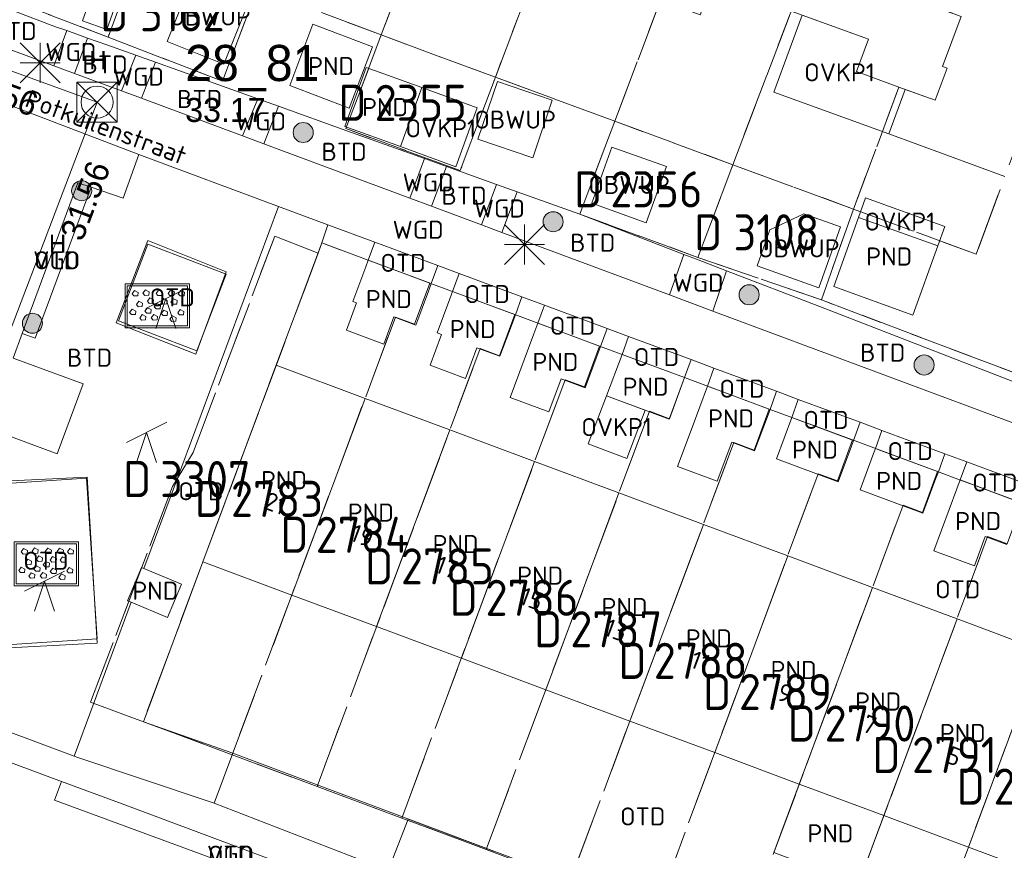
# Model space of a CAD drawing. Header units: metres. Extents: x 207644 to 210135, y 370459 to 373417.
# Tile 91 of 256: x 208261 to 208310, y 371740 to 371782. Entities that reach past the tile are written whole.
import ezdxf
from ezdxf.enums import TextEntityAlignment as Align

# ---------------------------------------------------------------- set-up
doc = ezdxf.new("R2010")
doc.units = ezdxf.units.M
doc.linetypes.add('HIDDEN2', pattern=[4.7625, 3.175, -1.5875])
for name, color, linetype in [('BTD', 7, 'Continuous'), ('CON_BxH300x300mm', 7, 'Continuous'), ('GB', 1, 'Continuous'), ('GB07', 1, 'Continuous'), ('GB11', 1, 'Continuous'), ('INV_BxH300x300mm', 7, 'Continuous'), ('KAD_perceelnummer', 212, 'Continuous'), ('KAD_sectie', 212, 'Continuous'), ('KAD_Vastgesteld_Perceel', 212, 'Continuous'), ('KO_INSPECTIE', 7, 'Continuous'), ('NAR', 7, 'Continuous'), ('NLV_inspectieput', 7, 'Continuous'), ('NNR_inspectieput', 7, 'Continuous'), ('NOD_inspectieput', 7, 'Continuous'), ('OBWUP', 7, 'Continuous'), ('ORL', 7, 'Continuous'), ('OTD', 7, 'Continuous'), ('OVKP1', 7, 'Continuous'), ('PND', 7, 'Continuous'), ('VGO', 7, 'Continuous'), ('WGD', 7, 'Continuous')]:
    doc.layers.add(name, color=color, linetype=linetype)
for name, color, linetype, lineweight in [('GIMGMV', 7, 'Continuous', 25), ('GMV', 7, 'Continuous', 25), ('GP1', 7, 'Continuous', 30), ('Q00_Overig_topografisch_object', 7, 'Continuous', 0), ('Q21_lantaarnpaal', 1, 'Continuous', 0), ('Q26_boom', 72, 'Continuous', 0), ('Q28_rioolput', 153, 'Continuous', 0), ('Q34_speelwerktuig', 3, 'Continuous', 0), ('Q84_zandbak-NGDW', 3, 'Continuous', 0)]:
    doc.layers.add(name, color=color, linetype=linetype, lineweight=lineweight)
doc.styles.add('ISO', font='isocpeur.ttf', dxfattribs={"height": 1})
doc.styles.add('ISOCP', font='ISOCP.shx', dxfattribs={"height": 1.8})

# ---------------------------------------------------------------- blocks, each defined once
blk = doc.blocks.new('ACMAP_ANN_TEMPLATE_Vastgesteld_Perceelnummer')
at = {"layer": 'KAD_perceelnummer', "style": 'ISOCP'}
blk.add_attdef('Perceelnummer', text='', height=1.8, dxfattribs=at).set_placement((0, 0), align=Align.MIDDLE)
at = {"layer": 'KAD_sectie', "style": 'ISOCP'}
blk.add_attdef('sectie', text='', height=1.8, dxfattribs=at).set_placement((-2.7, 0), align=Align.MIDDLE_RIGHT)
blk = doc.blocks.new('Q84')
for points in [[(-1.6, -1.1), (1.6, -1.1), (1.6, 1.1), (-1.6, 1.1), (-1.6, -1.1)], [(-1.5, 1), (-1.5, -1), (1.5, -1), (1.5, 1), (-1.5, 1)], [(-1.167, 0.489), (-1.258, 0.594), (-1.136, 0.763), (-0.949, 0.668), (-0.967, 0.498), (-1.167, 0.489)], [(-0.626, 0.519), (-0.717, 0.624), (-0.595, 0.793), (-0.408, 0.698), (-0.426, 0.528), (-0.626, 0.519)], [(0.032, 0.51), (-0.059, 0.615), (0.063, 0.784), (0.25, 0.689), (0.232, 0.519), (0.032, 0.51)], [(0.629, 0.51), (0.538, 0.615), (0.66, 0.784), (0.847, 0.689), (0.829, 0.519), (0.629, 0.51)], [(1.136, 0.494), (1.045, 0.599), (1.167, 0.768), (1.354, 0.673), (1.336, 0.503), (1.136, 0.494)], [(-0.954, -0.048), (-1.045, 0.057), (-0.923, 0.226), (-0.736, 0.131), (-0.754, -0.039), (-0.954, -0.048)], [(-0.408, 0.123), (-0.499, 0.228), (-0.377, 0.397), (-0.19, 0.302), (-0.208, 0.132), (-0.408, 0.123)], [(-0.065, -0.152), (-0.156, -0.047), (-0.034, 0.122), (0.153, 0.027), (0.135, -0.143), (-0.065, -0.152)], [(0.278, 0.086), (0.187, 0.191), (0.309, 0.36), (0.496, 0.265), (0.478, 0.095), (0.278, 0.086)], [(0.769, 0.08), (0.678, 0.185), (0.8, 0.354), (0.987, 0.259), (0.969, 0.089), (0.769, 0.08)], [(-1.29, -0.439), (-1.381, -0.334), (-1.259, -0.165), (-1.072, -0.26), (-1.09, -0.43), (-1.29, -0.439)], [(-0.79, -0.714), (-0.881, -0.609), (-0.759, -0.44), (-0.572, -0.535), (-0.59, -0.705), (-0.79, -0.714)], [(-0.529, -0.37), (-0.62, -0.265), (-0.498, -0.096), (-0.311, -0.191), (-0.329, -0.361), (-0.529, -0.37)], [(-0.214, -0.708), (-0.305, -0.603), (-0.183, -0.434), (0.004, -0.529), (-0.014, -0.699), (-0.214, -0.708)], [(0.285, -0.487), (0.194, -0.382), (0.316, -0.213), (0.503, -0.308), (0.485, -0.478), (0.285, -0.487)], [(1.105, -0.455), (1.014, -0.35), (1.136, -0.181), (1.323, -0.276), (1.305, -0.446), (1.105, -0.455)], [(0.717, -0.778), (0.626, -0.673), (0.748, -0.504), (0.935, -0.599), (0.917, -0.769), (0.717, -0.778)]]:
    blk.add_lwpolyline(points)
blk = doc.blocks.new('Q26')
blk.add_hatch(color=256).paths.add_polyline_path([(-0.452, -0.01, 1), (0.548, -0.01, 1)])
blk.add_circle((0.048, -0.01), 0.5)
blk = doc.blocks.new('Q21')
for p, q in [((-1, 1), (0, 0)), ((0, 1), (0, 0)), ((0, 0), (1, 1)), ((-1, 0), (0, 0)), ((-1, -1), (0, 0)), ((0, 0), (1, 0)), ((0, 0), (0, -1)), ((0, 0), (1, -1))]:
    blk.add_line(p, q)
blk = doc.blocks.new('Q28')
at = {"linetype": 'Continuous'}
for p, q in [((-1, -1), (1, 1)), ((-1, 1), (1, -1))]:
    blk.add_line(p, q, dxfattribs=at)
blk.add_lwpolyline([(1, 1), (1, -1), (-1, -1), (-1, 1)], close=True)
blk = doc.blocks.new('Q34')
for p, q in [((-1, -0.5), (1, 0.5)), ((-0.5, -1.5), (0, 0)), ((0, 0), (0.5, -1.5))]:
    blk.add_line(p, q)

msp = doc.modelspace()

# ---------------------------------------------------------------- linework, layer by layer
at = {"layer": 'CON_BxH300x300mm', "color": 253, "linetype": 'Continuous', "lineweight": 13}
for points in [[(208265.24, 371777.71), (208231.27, 371790.07)], [(208251.28, 371741.04), (208265.24, 371777.71)]]:
    msp.add_lwpolyline(points, dxfattribs=at)
at = {"layer": 'GB', "color": 253, "linetype": 'Continuous', "lineweight": 13}
for points in [[(208299.831, 371782.249), (208303.676, 371780.84)], [(208275.995, 371781.596), (208274.839, 371778.539)], [(208278.967, 371780.472), (208275.995, 371781.596)], [(208303.676, 371780.84), (208303.077, 371779.233)], [(208277.81, 371777.415), (208278.967, 371780.472)], [(208303.077, 371779.233), (208305.508, 371778.346)], [(208307.003, 371777.8), (208307.599, 371779.394)], [(208274.839, 371778.539), (208277.81, 371777.415)], [(208305.508, 371778.346), (208304.695, 371776.121)], [(208305.508, 371778.346), (208307.003, 371777.8)], [(208304.695, 371776.121), (208310.485, 371774.009)], [(208301.949, 371768.511), (208303.189, 371771.964)], [(208307.134, 371770.549), (208305.895, 371767.095)], [(208277.987, 371767.764), (208278.634, 371769.506)], [(208278.634, 371769.506), (208278.755, 371769.831)], [(208281.896, 371768.664), (208278.755, 371769.831)], [(208286.086, 371767.108), (208282.952, 371768.272)], [(208278.171, 371767.696), (208277.987, 371767.764)], [(208281.128, 371766.597), (208280.031, 371767.005)], [(208290.332, 371765.531), (208287.207, 371766.692)], [(208282.405, 371766.123), (208282.184, 371766.205)], [(208285.318, 371765.041), (208284.173, 371765.466)], [(208291.401, 371765.134), (208294.515, 371763.978)], [(208274.167, 371764.591), (208270.514, 371754.788)], [(208278.596, 371762.94), (208274.167, 371764.591)], [(208289.564, 371763.464), (208288.362, 371763.911)], [(208295.657, 371763.554), (208298.777, 371762.395)], [(208290.634, 371763.067), (208293.747, 371761.911)], [(208282.82, 371761.366), (208278.596, 371762.94)], [(208302.941, 371760.848), (208299.86, 371761.993)], [(208287.043, 371759.792), (208282.82, 371761.366)], [(208296.868, 371760.752), (208298.01, 371760.328)], [(208304.028, 371760.445), (208307.166, 371759.279)], [(208291.247, 371758.225), (208287.043, 371759.792)], [(208302.173, 371758.781), (208299.092, 371759.926)], [(208308.257, 371758.874), (208311.351, 371757.725)], [(208291.247, 371758.225), (208295.453, 371756.658)], [(208303.26, 371758.378), (208306.398, 371757.212)], [(208295.453, 371756.658), (208299.657, 371755.091)], [(208309.504, 371756.059), (208310.583, 371755.658)], [(208274.944, 371753.137), (208270.514, 371754.788)], [(208299.657, 371755.091), (208303.881, 371753.517)], [(208303.881, 371753.517), (208308.095, 371751.947)], [(208279.169, 371751.562), (208274.944, 371753.137)], [(208308.095, 371751.947), (208312.309, 371750.376)], [(208283.393, 371749.988), (208279.169, 371751.562)], [(208287.597, 371748.421), (208283.393, 371749.988)], [(208287.597, 371748.421), (208291.795, 371746.857)], [(208291.795, 371746.857), (208296.019, 371745.283)], [(208296.019, 371745.283), (208300.233, 371743.712)], [(208300.233, 371743.712), (208304.449, 371742.141)], [(208304.449, 371742.141), (208308.663, 371740.571)], [(208308.663, 371740.571), (208312.86, 371739.006)]]:
    msp.add_lwpolyline(points, dxfattribs=at)
at = {"layer": 'GB07', "color": 253, "linetype": 'Continuous', "lineweight": 13}
for points in [[(208307.369, 371779.478), (208308.302, 371781.977)], [(208307.599, 371779.394), (208307.369, 371779.478)], [(208278.596, 371762.94), (208274.944, 371753.137)], [(208282.82, 371761.366), (208279.169, 371751.562)], [(208287.043, 371759.792), (208283.393, 371749.988)], [(208287.597, 371748.421), (208291.247, 371758.225)], [(208291.795, 371746.857), (208295.453, 371756.658)], [(208299.657, 371755.091), (208296.019, 371745.283)], [(208303.881, 371753.517), (208300.233, 371743.712)], [(208304.449, 371742.141), (208308.095, 371751.947)], [(208308.663, 371740.571), (208312.309, 371750.376)]]:
    msp.add_lwpolyline(points, dxfattribs=at)
at = {"layer": 'GB11', "color": 253, "linetype": 'Continuous', "lineweight": 13}
for points in [[(208266.382, 371783.179), (208265.727, 371781.329), (208264.507, 371781.761), (208265.163, 371783.611), (208266.382, 371783.179)], [(208281.416, 371778.431), (208278.646, 371779.432), (208277.584, 371776.494), (208280.354, 371775.492)], [(208280.354, 371775.492), (208281.416, 371778.431)], [(208307.134, 371770.549), (208303.189, 371771.964)], [(208281.896, 371768.664), (208281.756, 371768.289)], [(208305.895, 371767.095), (208301.949, 371768.511)], [(208281.756, 371768.289), (208281.128, 371766.597)], [(208282.812, 371767.896), (208282.952, 371768.272)], [(208277.668, 371766.341), (208278.171, 371767.696)], [(208282.184, 371766.205), (208282.812, 371767.896)], [(208280.031, 371767.005), (208279.528, 371765.65)], [(208286.086, 371767.108), (208285.888, 371766.576)], [(208285.888, 371766.576), (208285.318, 371765.041)], [(208287.008, 371766.157), (208287.207, 371766.692)], [(208279.528, 371765.65), (208277.668, 371766.341)], [(208281.835, 371764.59), (208282.405, 371766.123)], [(208285.83, 371762.984), (208287.008, 371766.157)], [(208284.173, 371765.466), (208283.604, 371763.933)], [(208290.332, 371765.531), (208289.564, 371763.464)], [(208291.401, 371765.134), (208290.634, 371763.067)], [(208283.604, 371763.933), (208281.835, 371764.59)], [(208293.747, 371761.911), (208294.515, 371763.978)], [(208288.362, 371763.911), (208287.753, 371762.269)], [(208295.657, 371763.554), (208294.889, 371761.487)], [(208287.753, 371762.269), (208285.83, 371762.984)], [(208298.01, 371760.328), (208298.777, 371762.395)], [(208299.092, 371759.926), (208299.86, 371761.993)], [(208294.889, 371761.487), (208294.167, 371759.542), (208296.146, 371758.807), (208296.868, 371760.752)], [(208302.834, 371760.559), (208302.173, 371758.781)], [(208302.941, 371760.848), (208302.834, 371760.559)], [(208303.932, 371760.187), (208303.26, 371758.378)], [(208304.028, 371760.445), (208303.932, 371760.187)], [(208306.997, 371758.824), (208307.166, 371759.279)], [(208306.398, 371757.212), (208306.997, 371758.824)], [(208308.257, 371758.874), (208308.092, 371758.431)], [(208308.092, 371758.431), (208306.947, 371755.349)], [(208308.962, 371754.6), (208309.504, 371756.059)], [(208306.947, 371755.349), (208308.962, 371754.6)], [(208266.946, 371752.779), (208266.759, 371752.857), (208267.449, 371754.509), (208267.57, 371754.458)], [(208267.57, 371754.458), (208269.441, 371753.677), (208268.751, 371752.025)], [(208268.751, 371752.025), (208266.946, 371752.779)], [(208304.449, 371742.141), (208303.178, 371738.729), (208298.964, 371740.3), (208300.233, 371743.712)]]:
    msp.add_lwpolyline(points, dxfattribs=at)
at = {"layer": 'GIMGMV', "color": 253, "linetype": 'Continuous', "lineweight": 13}
for points in [[(208270.182, 371784.348), (208268.737, 371780.732)], [(208271.555, 371779.606), (208273, 371783.222)], [(208268.737, 371780.732), (208271.555, 371779.606)], [(208285.199, 371778.738), (208284.22, 371775.861)], [(208287.926, 371777.81), (208285.199, 371778.738)], [(208286.948, 371774.933), (208287.926, 371777.81)], [(208284.22, 371775.861), (208286.948, 371774.933)], [(208290.896, 371775.466), (208289.896, 371772.668)], [(208293.609, 371774.497), (208290.896, 371775.466)], [(208292.609, 371771.699), (208293.609, 371774.497)], [(208289.896, 371772.668), (208292.609, 371771.699)], [(208300.456, 371772.144), (208298.767, 371771.339)], [(208302.287, 371771.494), (208300.456, 371772.144)], [(208298.767, 371771.339), (208298.13, 371769.545)], [(208301.207, 371768.453), (208302.287, 371771.494)], [(208298.13, 371769.545), (208301.207, 371768.453)]]:
    msp.add_lwpolyline(points, dxfattribs=at)
at = {"layer": 'GMV', "color": 253, "linetype": 'Continuous', "lineweight": 13}
for points in [[(208259.766, 371782.75), (208263.172, 371781.469)], [(208263.093, 371779.522), (208258.489, 371781.236)], [(208263.728, 371781.273), (208263.093, 371779.522)], [(208263.172, 371781.469), (208263.728, 371781.273)], [(208263.728, 371781.273), (208264.768, 371780.904)], [(208264.768, 371780.904), (208264.116, 371779.141)], [(208265.734, 371780.563), (208264.768, 371780.904)], [(208265.734, 371780.563), (208267.166, 371780.049)], [(208267.166, 371780.049), (208266.452, 371778.271)], [(208267.166, 371780.049), (208268.145, 371779.698)], [(208268.145, 371779.698), (208267.446, 371777.901)], [(208268.145, 371779.698), (208271.484, 371778.5)], [(208263.093, 371779.522), (208264.116, 371779.141)], [(208264.116, 371779.141), (208266.452, 371778.271)], [(208266.452, 371778.271), (208267.446, 371777.901)], [(208271.484, 371778.5), (208273.255, 371777.867)], [(208260.413, 371777.739), (208267.322, 371775.092)], [(208267.446, 371777.901), (208272.492, 371776.022)], [(208273.255, 371777.867), (208272.492, 371776.022)], [(208274.281, 371777.5), (208273.255, 371777.867)], [(208274.281, 371777.5), (208273.546, 371775.629)], [(208277.688, 371776.281), (208274.281, 371777.5)], [(208277.688, 371776.281), (208281.559, 371774.891)], [(208272.492, 371776.022), (208273.546, 371775.629)], [(208273.546, 371775.629), (208280.82, 371772.92)], [(208266.545, 371772.923), (208267.322, 371775.092)], [(208274.281, 371772.509), (208267.322, 371775.092)], [(208281.559, 371774.891), (208280.82, 371772.92)], [(208281.559, 371774.891), (208282.65, 371774.499)], [(208282.65, 371774.499), (208281.906, 371772.516)], [(208283.344, 371774.25), (208282.65, 371774.499)], [(208285.153, 371773.604), (208283.344, 371774.25)], [(208261.508, 371766.177), (208264.287, 371773.693)], [(208262.163, 371765.935), (208264.949, 371773.467)], [(208264.287, 371773.693), (208264.949, 371773.467)], [(208264.949, 371773.467), (208266.545, 371772.923)], [(208285.153, 371773.604), (208284.397, 371771.588)], [(208285.153, 371773.604), (208286.175, 371773.24)], [(208280.82, 371772.92), (208281.906, 371772.516)], [(208286.175, 371773.24), (208285.41, 371771.211)], [(208286.175, 371773.24), (208289.297, 371772.125)], [(208274.281, 371772.509), (208268.979, 371758.247)], [(208276.735, 371771.598), (208274.281, 371772.509)], [(208281.906, 371772.516), (208284.397, 371771.588)], [(208289.297, 371772.125), (208294.473, 371770.121)], [(208276.438, 371770.688), (208276.735, 371771.598)], [(208276.735, 371771.598), (208279.079, 371770.727)], [(208284.397, 371771.588), (208285.41, 371771.211)], [(208293.774, 371768.097), (208285.41, 371771.211)], [(208267.769, 371770.632), (208266.301, 371766.813)], [(208271.673, 371769.131), (208267.769, 371770.632)], [(208274.167, 371764.591), (208276.323, 371770.378)], [(208276.323, 371770.378), (208276.438, 371770.688)], [(208278.755, 371769.831), (208279.079, 371770.727)], [(208282.221, 371769.561), (208279.079, 371770.727)], [(208294.473, 371770.121), (208293.774, 371768.097)], [(208295.109, 371769.875), (208294.473, 371770.121)], [(208295.109, 371769.875), (208296.605, 371769.299)], [(208281.896, 371768.664), (208282.221, 371769.561)], [(208283.277, 371769.169), (208282.221, 371769.561)], [(208270.205, 371765.312), (208271.673, 371769.131)], [(208282.952, 371768.272), (208283.277, 371769.169)], [(208286.411, 371768.006), (208283.277, 371769.169)], [(208296.605, 371769.299), (208295.93, 371767.294)], [(208301.203, 371767.531), (208296.605, 371769.299)], [(208286.086, 371767.108), (208286.411, 371768.006)], [(208286.411, 371768.006), (208287.532, 371767.589)], [(208293.774, 371768.097), (208295.93, 371767.294)], [(208287.207, 371766.692), (208287.532, 371767.589)], [(208290.657, 371766.429), (208287.532, 371767.589)], [(208301.203, 371767.531), (208312.856, 371763.019)], [(208312.172, 371761.246), (208295.93, 371767.294)], [(208266.301, 371766.813), (208270.205, 371765.312)], [(208261.055, 371764.951), (208261.508, 371766.177)], [(208261.508, 371766.177), (208262.163, 371765.935)], [(208290.332, 371765.531), (208290.657, 371766.429)], [(208291.726, 371766.032), (208290.657, 371766.429)], [(208291.401, 371765.134), (208291.726, 371766.032)], [(208294.84, 371764.876), (208291.726, 371766.032)], [(208264.544, 371763.661), (208261.055, 371764.951)], [(208294.515, 371763.978), (208294.84, 371764.876)], [(208295.982, 371764.452), (208294.84, 371764.876)], [(208295.657, 371763.554), (208295.982, 371764.452)], [(208299.102, 371763.294), (208295.982, 371764.452)], [(208263.254, 371760.172), (208264.544, 371763.661)], [(208298.777, 371762.395), (208299.102, 371763.294)], [(208300.185, 371762.892), (208299.102, 371763.294)], [(208299.86, 371761.993), (208300.185, 371762.892)], [(208303.267, 371761.748), (208300.185, 371762.892)], [(208302.941, 371760.848), (208303.267, 371761.748)], [(208304.354, 371761.345), (208303.267, 371761.748)], [(208260.245, 371761.284), (208263.254, 371760.172)], [(208304.028, 371760.445), (208304.354, 371761.345)], [(208307.492, 371760.18), (208304.354, 371761.345)], [(208307.166, 371759.279), (208307.492, 371760.18)], [(208308.583, 371759.775), (208307.492, 371760.18)], [(208308.257, 371758.874), (208308.583, 371759.775)], [(208311.705, 371758.616), (208308.583, 371759.775)], [(208260.213, 371758.672), (208264.717, 371758.97)], [(208264.717, 371758.97), (208265.248, 371750.954)], [(208268.979, 371758.247), (208267.57, 371754.458)], [(208270.514, 371754.788), (208267.547, 371746.813)], [(208266.946, 371752.779), (208264.093, 371745.103)], [(208265.248, 371750.954), (208260.744, 371750.655)], [(208255.455, 371748.33), (208264.093, 371745.103)], [(208263.47, 371743.844), (208254.484, 371747.18)], [(208267.547, 371746.813), (208272, 371745.25)], [(208264.093, 371745.103), (208264.275, 371745.035)], [(208264.275, 371745.035), (208270.883, 371742.837)], [(208271.078, 371742.762), (208272, 371745.25)], [(208272, 371745.25), (208309.891, 371731.031)], [(208263.125, 371742.916), (208263.47, 371743.844)], [(208266.485, 371742.725), (208263.47, 371743.844)], [(208280.337, 371736.566), (208263.125, 371742.916)], [(208280.661, 371737.436), (208266.485, 371742.725)], [(208270.883, 371742.837), (208271.078, 371742.762)], [(208271.078, 371742.762), (208286.52, 371736.783)]]:
    msp.add_lwpolyline(points, dxfattribs=at)
at = {"layer": 'GP1', "color": 253, "linetype": 'Continuous', "lineweight": 13}
for points in [[(208300.372, 371782.051), (208298.97, 371778.209)], [(208303.676, 371780.84), (208300.372, 371782.051)], [(208284.187, 371777.429), (208281.416, 371778.431)], [(208298.97, 371778.209), (208304.695, 371776.121)], [(208280.354, 371775.492), (208283.125, 371774.491), (208284.187, 371777.429)], [(208303.535, 371772.931), (208303.189, 371771.964)], [(208307.481, 371771.516), (208303.535, 371772.931)], [(208307.134, 371770.549), (208307.481, 371771.516)], [(208289.707, 371760.672), (208290.634, 371763.067)], [(208290.634, 371763.067), (208292.55, 371762.356)], [(208292.55, 371762.356), (208291.635, 371759.941)], [(208291.635, 371759.941), (208289.707, 371760.672)], [(208279.742, 371739.407), (208280.735, 371741.972)], [(208280.735, 371741.972), (208285.003, 371740.37)]]:
    msp.add_lwpolyline(points, dxfattribs=at)
at = {"layer": 'KAD_Vastgesteld_Perceel', "color": 253, "linetype": 'HIDDEN2', "lineweight": 13}
for points in [[(208283.884, 371811.624), (208289.753, 371809.017), (208284.679, 371795.217), (208283.01, 371795.824), (208281.46, 371791.687), (208284.782, 371790.476), (208283.876, 371788.047), (208284.053, 371787.983), (208283.426, 371786.327), (208281.648, 371786.987), (208279.402, 371781.059), (208273.223, 371783.364), (208283.884, 371811.624)], [(208295.515, 371806.457), (208285.087, 371778.95), (208279.402, 371781.059), (208281.648, 371786.987), (208283.426, 371786.327), (208284.053, 371787.983), (208283.876, 371788.047), (208284.782, 371790.476), (208281.46, 371791.687), (208283.01, 371795.824), (208284.679, 371795.217), (208289.753, 371809.017), (208295.515, 371806.457)], [(208285.087, 371778.95), (208295.515, 371806.457), (208301.325, 371803.876), (208296.392, 371790.911), (208294.629, 371791.565), (208293.071, 371787.407), (208296.466, 371786.16), (208295.592, 371783.802), (208295.897, 371783.691), (208295.291, 371782.066), (208293.32, 371782.791), (208291.039, 371776.754), (208285.087, 371778.95)], [(208307.067, 371801.325), (208296.925, 371774.589), (208291.039, 371776.754), (208293.32, 371782.791), (208295.291, 371782.066), (208295.897, 371783.691), (208295.592, 371783.802), (208296.466, 371786.16), (208293.071, 371787.407), (208294.629, 371791.565), (208296.392, 371790.911), (208301.325, 371803.876), (208307.067, 371801.325)], [(208307.067, 371801.325), (208312.667, 371798.837), (208308.123, 371786.705), (208306.412, 371787.331), (208304.882, 371783.223), (208308.302, 371781.977), (208307.369, 371779.478), (208307.599, 371779.394), (208307.003, 371777.8), (208305.195, 371778.46), (208302.94, 371772.379), (208296.925, 371774.589), (208307.067, 371801.325)], [(208318.705, 371796.155), (208311.899, 371777.826), (208309.046, 371770.123), (208302.94, 371772.379), (208305.195, 371778.46), (208307.003, 371777.8), (208307.599, 371779.394), (208307.369, 371779.478), (208308.302, 371781.977), (208304.882, 371783.223), (208306.412, 371787.331), (208308.123, 371786.705), (208312.667, 371798.837), (208318.705, 371796.155)], [(208315.25, 371762.592), (208301.335, 371767.85), (208302.94, 371772.379), (208309.046, 371770.123), (208311.899, 371777.826), (208318.705, 371796.155), (208326.236, 371792.726), (208325.223, 371789.958), (208320.429, 371776.86), (208315.25, 371762.592)], [(208259.966, 371783.183), (208261.552, 371787.779), (208267.482, 371785.523), (208265.79, 371780.943), (208259.966, 371783.183)], [(208271.483, 371778.754), (208265.79, 371780.943), (208267.482, 371785.523), (208273.223, 371783.364), (208271.483, 371778.754)], [(208277.639, 371776.387), (208279.402, 371781.059), (208285.087, 371778.95), (208283.34, 371774.294), (208277.639, 371776.387)], [(208291.039, 371776.754), (208296.925, 371774.589), (208295.186, 371769.971), (208289.29, 371772.121), (208291.039, 371776.754)], [(208295.186, 371769.971), (208296.925, 371774.589), (208302.94, 371772.379), (208301.335, 371767.85), (208295.186, 371769.971)], [(208276.252, 371770.186), (208270.514, 371754.788), (208267.546, 371746.823), (208264.918, 371747.801), (208268.993, 371758.541), (208270.027, 371760.251), (208274.093, 371771.02), (208276.252, 371770.186)], [(208281.827, 371768.689), (208281.066, 371766.641), (208280.105, 371766.991), (208271.976, 371745.172), (208267.546, 371746.823), (208270.514, 371754.788), (208276.252, 371770.186), (208276.44, 371770.69), (208281.827, 371768.689)], [(208276.202, 371743.597), (208271.976, 371745.172), (208280.105, 371766.991), (208281.066, 371766.641), (208281.827, 371768.689), (208286.06, 371767.117), (208285.302, 371765.058), (208284.33, 371765.421), (208276.202, 371743.597)], [(208280.427, 371742.023), (208276.202, 371743.597), (208284.33, 371765.421), (208285.302, 371765.058), (208286.06, 371767.117), (208290.281, 371765.55), (208289.53, 371763.51), (208288.56, 371763.866), (208280.427, 371742.023)], [(208284.632, 371740.456), (208280.427, 371742.023), (208288.56, 371763.866), (208289.53, 371763.51), (208290.281, 371765.55), (208294.516, 371763.977), (208293.761, 371761.927), (208292.763, 371762.297), (208284.632, 371740.456)], [(208294.516, 371763.977), (208298.74, 371762.408), (208297.988, 371760.365), (208296.976, 371760.74), (208288.823, 371738.894), (208284.632, 371740.456), (208292.763, 371762.297), (208293.761, 371761.927), (208294.516, 371763.977)], [(208293.063, 371737.314), (208288.823, 371738.894), (208296.976, 371760.74), (208297.988, 371760.365), (208298.74, 371762.408), (208302.888, 371760.867), (208302.138, 371758.829), (208301.174, 371759.183), (208293.063, 371737.314)], [(208297.27, 371735.746), (208293.063, 371737.314), (208301.174, 371759.183), (208302.138, 371758.829), (208302.888, 371760.867), (208307.127, 371759.293), (208306.376, 371757.253), (208305.404, 371757.613), (208297.27, 371735.746)], [(208301.487, 371734.175), (208297.27, 371735.746), (208305.404, 371757.613), (208306.376, 371757.253), (208307.127, 371759.293), (208308.273, 371758.867), (208311.346, 371757.726), (208310.598, 371755.691), (208309.621, 371756.052), (208301.487, 371734.175)], [(208311.346, 371757.726), (208315.612, 371756.142), (208314.866, 371754.113), (208313.837, 371754.487), (208305.701, 371732.604), (208301.487, 371734.175), (208309.621, 371756.052), (208310.598, 371755.691), (208311.346, 371757.726)], [(208305.701, 371732.604), (208313.837, 371754.487), (208314.866, 371754.113), (208315.612, 371756.142), (208319.811, 371754.583), (208319.057, 371752.535), (208318.029, 371752.917), (208309.899, 371731.04), (208305.701, 371732.604)]]:
    msp.add_lwpolyline(points, close=True, dxfattribs=at)
for points in [[(208259.966, 371783.183), (208265.79, 371780.943), (208271.483, 371778.754), (208273.223, 371783.364), (208279.402, 371781.059), (208277.639, 371776.387), (208283.34, 371774.294), (208285.087, 371778.95), (208291.039, 371776.754), (208289.29, 371772.121), (208295.186, 371769.971), (208301.335, 371767.85), (208315.25, 371762.592)], [(208311.346, 371757.726), (208308.273, 371758.867), (208307.127, 371759.293), (208302.888, 371760.867), (208298.74, 371762.408), (208294.516, 371763.977), (208290.281, 371765.55), (208286.06, 371767.117), (208281.827, 371768.689), (208276.44, 371770.69), (208276.252, 371770.186), (208274.093, 371771.02), (208270.027, 371760.251), (208268.993, 371758.541), (208264.918, 371747.801), (208267.546, 371746.823), (208271.976, 371745.172), (208276.202, 371743.597), (208280.427, 371742.023), (208284.632, 371740.456), (208288.823, 371738.894)]]:
    msp.add_lwpolyline(points, dxfattribs=at)
at = {"layer": 'NOD_inspectieput', "color": 253, "lineweight": 13}
msp.add_circle((208265.24, 371777.71), 0.8, dxfattribs=at)
at = {"layer": 'Q00_Overig_topografisch_object', "color": 253}
for points in [[(208266.186, 371766.706), (208270.17, 371765.146), (208271.668, 371769.253), (208267.768, 371770.818), (208266.186, 371766.706)], [(208260.227, 371758.79), (208264.744, 371759.022), (208265.253, 371750.739), (208260.545, 371750.493), (208260.227, 371758.79)]]:
    msp.add_lwpolyline(points, dxfattribs=at)

# ---------------------------------------------------------------- block references
at = {"layer": 'KAD_Vastgesteld_Perceel', "color": 253, "linetype": 'HIDDEN2', "lineweight": 13}
ref = msp.add_blockref('ACMAP_ANN_TEMPLATE_Vastgesteld_Perceelnummer', (208269.496, 371782.139), dxfattribs=at)
ref.add_attrib('Perceelnummer', '3162', dxfattribs={"layer": 'KAD_perceelnummer', "lineweight": 13, "height": 1.8, "style": 'ISOCP'}).set_placement((208269.496, 371782.139), align=Align.MIDDLE)
ref.add_attrib('sectie', 'D', dxfattribs={"layer": 'KAD_sectie', "lineweight": 13, "height": 1.8, "style": 'ISOCP'}).set_placement((208266.796, 371782.139), align=Align.MIDDLE_RIGHT)
ref = msp.add_blockref('ACMAP_ANN_TEMPLATE_Vastgesteld_Perceelnummer', (208281.367, 371777.677), dxfattribs=at)
ref.add_attrib('Perceelnummer', '2355', dxfattribs={"layer": 'KAD_perceelnummer', "lineweight": 13, "height": 1.8, "style": 'ISOCP'}).set_placement((208281.367, 371777.677), align=Align.MIDDLE)
ref.add_attrib('sectie', 'D', dxfattribs={"layer": 'KAD_sectie', "lineweight": 13, "height": 1.8, "style": 'ISOCP'}).set_placement((208278.667, 371777.677), align=Align.MIDDLE_RIGHT)
ref = msp.add_blockref('ACMAP_ANN_TEMPLATE_Vastgesteld_Perceelnummer', (208293.111, 371773.363), dxfattribs=at)
ref.add_attrib('Perceelnummer', '2356', dxfattribs={"layer": 'KAD_perceelnummer', "lineweight": 13, "height": 1.8, "style": 'ISOCP'}).set_placement((208293.111, 371773.363), align=Align.MIDDLE)
ref.add_attrib('sectie', 'D', dxfattribs={"layer": 'KAD_sectie', "lineweight": 13, "height": 1.8, "style": 'ISOCP'}).set_placement((208290.411, 371773.363), align=Align.MIDDLE_RIGHT)
ref = msp.add_blockref('ACMAP_ANN_TEMPLATE_Vastgesteld_Perceelnummer', (208299.093, 371771.22), dxfattribs=at)
ref.add_attrib('Perceelnummer', '3108', dxfattribs={"layer": 'KAD_perceelnummer', "lineweight": 13, "height": 1.8, "style": 'ISOCP'}).set_placement((208299.093, 371771.22), align=Align.MIDDLE)
ref.add_attrib('sectie', 'D', dxfattribs={"layer": 'KAD_sectie', "lineweight": 13, "height": 1.8, "style": 'ISOCP'}).set_placement((208296.393, 371771.22), align=Align.MIDDLE_RIGHT)
ref = msp.add_blockref('ACMAP_ANN_TEMPLATE_Vastgesteld_Perceelnummer', (208270.639, 371758.921), dxfattribs=at)
ref.add_attrib('Perceelnummer', '3307', dxfattribs={"layer": 'KAD_perceelnummer', "lineweight": 13, "height": 1.8, "style": 'ISOCP'}).set_placement((208270.639, 371758.921), align=Align.MIDDLE)
ref.add_attrib('sectie', 'D', dxfattribs={"layer": 'KAD_sectie', "lineweight": 13, "height": 1.8, "style": 'ISOCP'}).set_placement((208267.939, 371758.921), align=Align.MIDDLE_RIGHT)
ref = msp.add_blockref('ACMAP_ANN_TEMPLATE_Vastgesteld_Perceelnummer', (208274.207, 371757.931), dxfattribs=at)
ref.add_attrib('Perceelnummer', '2783', dxfattribs={"layer": 'KAD_perceelnummer', "lineweight": 13, "height": 1.8, "style": 'ISOCP'}).set_placement((208274.207, 371757.931), align=Align.MIDDLE)
ref.add_attrib('sectie', 'D', dxfattribs={"layer": 'KAD_sectie', "lineweight": 13, "height": 1.8, "style": 'ISOCP'}).set_placement((208271.507, 371757.931), align=Align.MIDDLE_RIGHT)
ref = msp.add_blockref('ACMAP_ANN_TEMPLATE_Vastgesteld_Perceelnummer', (208278.469, 371756.143), dxfattribs=at)
ref.add_attrib('Perceelnummer', '2784', dxfattribs={"layer": 'KAD_perceelnummer', "lineweight": 13, "height": 1.8, "style": 'ISOCP'}).set_placement((208278.469, 371756.143), align=Align.MIDDLE)
ref.add_attrib('sectie', 'D', dxfattribs={"layer": 'KAD_sectie', "lineweight": 13, "height": 1.8, "style": 'ISOCP'}).set_placement((208275.769, 371756.143), align=Align.MIDDLE_RIGHT)
ref = msp.add_blockref('ACMAP_ANN_TEMPLATE_Vastgesteld_Perceelnummer', (208282.694, 371754.57), dxfattribs=at)
ref.add_attrib('Perceelnummer', '2785', dxfattribs={"layer": 'KAD_perceelnummer', "lineweight": 13, "height": 1.8, "style": 'ISOCP'}).set_placement((208282.694, 371754.57), align=Align.MIDDLE)
ref.add_attrib('sectie', 'D', dxfattribs={"layer": 'KAD_sectie', "lineweight": 13, "height": 1.8, "style": 'ISOCP'}).set_placement((208279.994, 371754.57), align=Align.MIDDLE_RIGHT)
ref = msp.add_blockref('ACMAP_ANN_TEMPLATE_Vastgesteld_Perceelnummer', (208286.909, 371753.003), dxfattribs=at)
ref.add_attrib('Perceelnummer', '2786', dxfattribs={"layer": 'KAD_perceelnummer', "lineweight": 13, "height": 1.8, "style": 'ISOCP'}).set_placement((208286.909, 371753.003), align=Align.MIDDLE)
ref.add_attrib('sectie', 'D', dxfattribs={"layer": 'KAD_sectie', "lineweight": 13, "height": 1.8, "style": 'ISOCP'}).set_placement((208284.209, 371753.003), align=Align.MIDDLE_RIGHT)
ref = msp.add_blockref('ACMAP_ANN_TEMPLATE_Vastgesteld_Perceelnummer', (208291.111, 371751.436), dxfattribs=at)
ref.add_attrib('Perceelnummer', '2787', dxfattribs={"layer": 'KAD_perceelnummer', "lineweight": 13, "height": 1.8, "style": 'ISOCP'}).set_placement((208291.111, 371751.436), align=Align.MIDDLE)
ref.add_attrib('sectie', 'D', dxfattribs={"layer": 'KAD_sectie', "lineweight": 13, "height": 1.8, "style": 'ISOCP'}).set_placement((208288.411, 371751.436), align=Align.MIDDLE_RIGHT)
ref = msp.add_blockref('ACMAP_ANN_TEMPLATE_Vastgesteld_Perceelnummer', (208295.316, 371749.861), dxfattribs=at)
ref.add_attrib('Perceelnummer', '2788', dxfattribs={"layer": 'KAD_perceelnummer', "lineweight": 13, "height": 1.8, "style": 'ISOCP'}).set_placement((208295.316, 371749.861), align=Align.MIDDLE)
ref.add_attrib('sectie', 'D', dxfattribs={"layer": 'KAD_sectie', "lineweight": 13, "height": 1.8, "style": 'ISOCP'}).set_placement((208292.616, 371749.861), align=Align.MIDDLE_RIGHT)
ref = msp.add_blockref('ACMAP_ANN_TEMPLATE_Vastgesteld_Perceelnummer', (208299.541, 371748.307), dxfattribs=at)
ref.add_attrib('Perceelnummer', '2789', dxfattribs={"layer": 'KAD_perceelnummer', "lineweight": 13, "height": 1.8, "style": 'ISOCP'}).set_placement((208299.541, 371748.307), align=Align.MIDDLE)
ref.add_attrib('sectie', 'D', dxfattribs={"layer": 'KAD_sectie', "lineweight": 13, "height": 1.8, "style": 'ISOCP'}).set_placement((208296.841, 371748.307), align=Align.MIDDLE_RIGHT)
ref = msp.add_blockref('ACMAP_ANN_TEMPLATE_Vastgesteld_Perceelnummer', (208303.757, 371746.734), dxfattribs=at)
ref.add_attrib('Perceelnummer', '2790', dxfattribs={"layer": 'KAD_perceelnummer', "lineweight": 13, "height": 1.8, "style": 'ISOCP'}).set_placement((208303.757, 371746.734), align=Align.MIDDLE)
ref.add_attrib('sectie', 'D', dxfattribs={"layer": 'KAD_sectie', "lineweight": 13, "height": 1.8, "style": 'ISOCP'}).set_placement((208301.057, 371746.734), align=Align.MIDDLE_RIGHT)
ref = msp.add_blockref('ACMAP_ANN_TEMPLATE_Vastgesteld_Perceelnummer', (208307.972, 371745.165), dxfattribs=at)
ref.add_attrib('Perceelnummer', '2791', dxfattribs={"layer": 'KAD_perceelnummer', "lineweight": 13, "height": 1.8, "style": 'ISOCP'}).set_placement((208307.972, 371745.165), align=Align.MIDDLE)
ref.add_attrib('sectie', 'D', dxfattribs={"layer": 'KAD_sectie', "lineweight": 13, "height": 1.8, "style": 'ISOCP'}).set_placement((208305.272, 371745.165), align=Align.MIDDLE_RIGHT)
ref = msp.add_blockref('ACMAP_ANN_TEMPLATE_Vastgesteld_Perceelnummer', (208312.175, 371743.591), dxfattribs=at)
ref.add_attrib('Perceelnummer', '2792', dxfattribs={"layer": 'KAD_perceelnummer', "lineweight": 13, "height": 1.8, "style": 'ISOCP'}).set_placement((208312.175, 371743.591), align=Align.MIDDLE)
ref.add_attrib('sectie', 'D', dxfattribs={"layer": 'KAD_sectie', "lineweight": 13, "height": 1.8, "style": 'ISOCP'}).set_placement((208309.475, 371743.591), align=Align.MIDDLE_RIGHT)
at = {"layer": 'Q21_lantaarnpaal', "color": 253}
for p in [(208262.401, 371779.665), (208286.54, 371770.611)]:
    msp.add_blockref('Q21', p, dxfattribs=at)
at = {"layer": 'Q26_boom', "color": 253}
for p in [(208275.466, 371776.205), (208264.426, 371773.303), (208287.92, 371771.758), (208297.686, 371768.115), (208261.97, 371766.694), (208306.409, 371764.615)]:
    msp.add_blockref('Q26', p, dxfattribs=at)
at = {"layer": 'Q28_rioolput', "color": 253}
msp.add_blockref('Q28', (208265.238, 371777.708), dxfattribs=at)
at = {"layer": 'Q34_speelwerktuig', "color": 253}
for p in [(208268.673, 371767.919), (208267.709, 371761.248), (208262.617, 371753.835)]:
    msp.add_blockref('Q34', p, dxfattribs=at)
at = {"layer": 'Q84_zandbak-NGDW', "color": 253}
for p in [(208268.244, 371767.556), (208262.716, 371754.693)]:
    msp.add_blockref('Q84', p, dxfattribs=at)

# ---------------------------------------------------------------- texts
at = {"layer": 'BTD', "color": 253, "linetype": 'Continuous', "lineweight": 13, "style": 'ISO'}
for p in [(208261.109, 371781.253), (208265.641, 371779.585), (208270.351, 371777.863), (208277.553, 371775.233), (208283.53, 371773.048), (208289.942, 371770.7), (208304.393, 371765.22), (208264.868, 371764.969)]:
    msp.add_text('BTD', height=0.9, dxfattribs=at).set_placement(p, align=Align.MIDDLE_CENTER)
at = {"layer": 'INV_BxH300x300mm', "color": 253, "lineweight": 13}
for rotation, p in [(340.01, (208258.23, 371778.34)), (69.16, (208264.5, 371770.71))]:
    msp.add_text('31.56', height=1.2, rotation=rotation, dxfattribs=at).set_placement(p)
at = {"layer": 'KO_INSPECTIE', "color": 253, "lineweight": 13}
for p in [(208264.85, 371779.35), (208262.84, 371770.21)]:
    msp.add_text('H', height=0.9, dxfattribs=at).set_placement(p)
at = {"layer": 'NAR', "color": 253, "linetype": 'Continuous', "lineweight": 13, "style": 'ISO'}
for s, p in [('21', (208274.127, 371757.71)), ('19', (208278.454, 371756.097)), ('17', (208282.678, 371754.523)), ('15', (208286.892, 371752.953)), ('13', (208291.095, 371751.386)), ('11', (208295.305, 371749.818)), ('9', (208299.517, 371748.248)), ('7', (208303.737, 371746.675)), ('5', (208307.951, 371745.105))]:
    msp.add_text(s, height=0.9, rotation=339.6, dxfattribs=at).set_placement(p, align=Align.MIDDLE_CENTER)
at = {"layer": 'NLV_inspectieput', "color": 253, "lineweight": 13}
msp.add_text('33.17', height=1.2, dxfattribs=at).set_placement((208269.63, 371776.72))
at = {"layer": 'NNR_inspectieput', "color": 253, "lineweight": 13}
msp.add_text('28_81', height=1.8, dxfattribs=at).set_placement((208269.63, 371778.76))
at = {"layer": 'OBWUP', "color": 253, "linetype": 'Continuous', "lineweight": 13, "style": 'ISO'}
for p in [(208270.869, 371781.977), (208286.073, 371776.836), (208291.753, 371773.583), (208300.209, 371770.417)]:
    msp.add_text('OBWUP', height=0.9, dxfattribs=at).set_placement(p, align=Align.MIDDLE_CENTER)
at = {"layer": 'ORL', "color": 253, "linetype": 'Continuous', "lineweight": 13, "style": 'ISO'}
msp.add_text('Potkuilenstraat', height=0.9, rotation=339.6, dxfattribs=at).set_placement((208265.688, 371776.466), align=Align.MIDDLE_CENTER)
at = {"layer": 'OTD', "color": 253, "linetype": 'Continuous', "lineweight": 13, "style": 'ISO'}
for p in [(208263.229, 371769.825), (208280.488, 371769.696), (208268.987, 371767.972), (208284.682, 371768.139), (208288.932, 371766.56), (208293.121, 371765.005), (208297.38, 371763.424), (208301.564, 371761.87), (208305.76, 371760.312), (208309.981, 371758.745), (208270.414, 371758.313), (208262.689, 371754.847), (208308.132, 371753.421), (208292.433, 371742.101), (208271.893, 371740.194)]:
    msp.add_text('OTD', height=0.9, dxfattribs=at).set_placement(p, align=Align.MIDDLE_CENTER)
at = {"layer": 'OVKP1', "color": 253, "linetype": 'Continuous', "lineweight": 13, "style": 'ISO'}
for p in [(208302.239, 371779.192), (208282.37, 371776.404), (208305.247, 371771.755), (208291.129, 371761.508)]:
    msp.add_text('OVKP1', height=0.9, dxfattribs=at).set_placement(p, align=Align.MIDDLE_CENTER)
at = {"layer": 'PND', "color": 253, "linetype": 'Continuous', "lineweight": 13, "style": 'ISO'}
for p in [(208276.903, 371779.506), (208279.593, 371777.459), (208304.715, 371770.013), (208279.782, 371767.892), (208283.961, 371766.396), (208288.081, 371764.76), (208292.575, 371763.522), (208296.833, 371761.941), (208301.017, 371760.387), (208274.555, 371758.864), (208305.213, 371758.829), (208278.882, 371757.251), (208309.149, 371756.823), (208283.106, 371755.677), (208287.32, 371754.107), (208268.143, 371753.352), (208291.525, 371752.54), (208295.726, 371750.974), (208299.95, 371749.4), (208304.164, 371747.83), (208308.379, 371746.259), (208301.784, 371741.26)]:
    msp.add_text('PND', height=0.9, dxfattribs=at).set_placement(p, align=Align.MIDDLE_CENTER)
at = {"layer": 'VGO', "color": 253, "linetype": 'Continuous', "lineweight": 13, "style": 'ISO'}
for p in [(208263.229, 371769.825), (208271.893, 371740.194)]:
    msp.add_text('VGO', height=0.9, dxfattribs=at).set_placement(p, align=Align.MIDDLE_CENTER)
at = {"layer": 'WGD', "color": 253, "linetype": 'Continuous', "lineweight": 13, "style": 'ISO'}
for p in [(208263.931, 371780.206), (208267.299, 371778.979), (208273.387, 371776.754), (208281.735, 371773.704), (208285.286, 371772.407), (208281.24, 371771.345), (208295.19, 371768.707)]:
    msp.add_text('WGD', height=0.9, dxfattribs=at).set_placement(p, align=Align.MIDDLE_CENTER)

doc.saveas('drawing.dxf')
